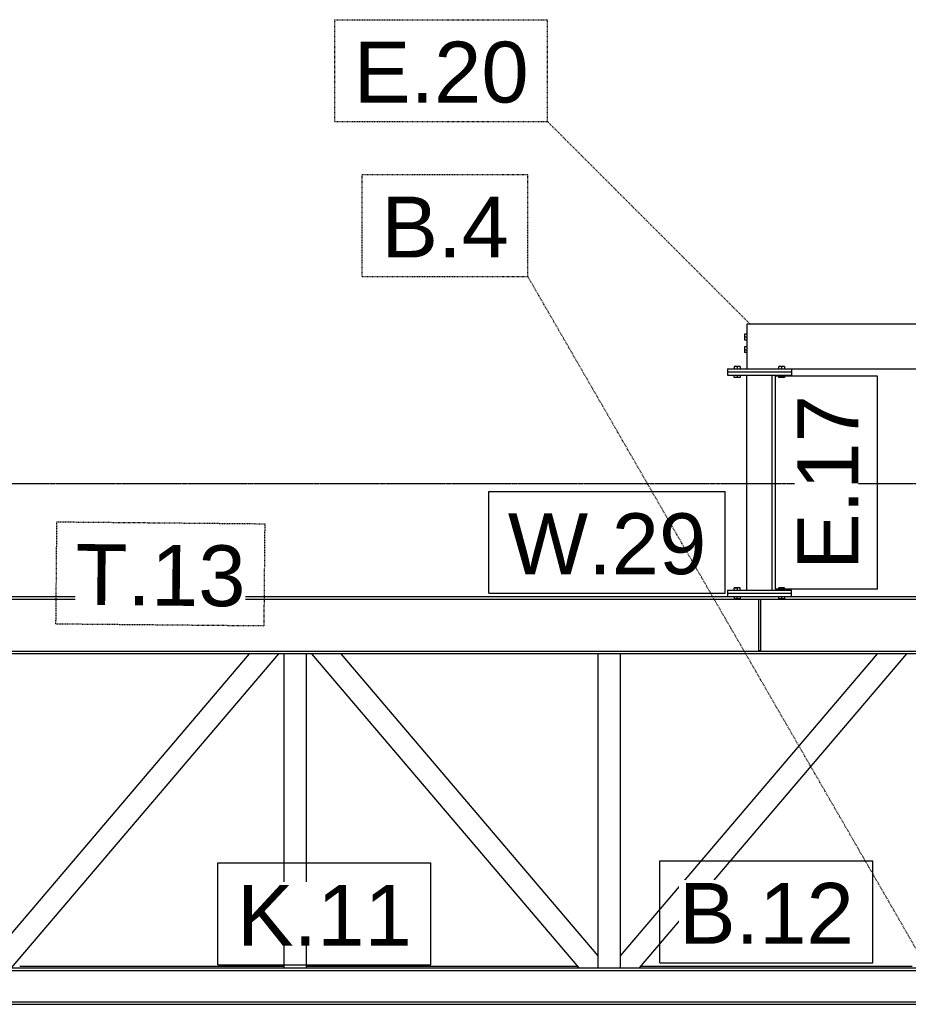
# Model space of a CAD drawing. Header units: millimetres. Extents: x 0 to 42000, y 0 to 29700.
# Tile 17 of 29: x 15172 to 17961, y 22798 to 25888. Entities that reach past the tile are written whole.
import ezdxf

# ---------------------------------------------------------------- set-up
doc = ezdxf.new("R2010")
doc.units = ezdxf.units.MM
doc.linetypes.add('DXK_LINE_DOT2', pattern=[3.9198, 1.9599, -1.9599])
doc.linetypes.add('DXK_LINE_DOT3', pattern=[5.9187, 2.979, -0.9799, 0.9799, -0.9799])
for name, color, linetype in [('TS_INNE_OBIEKTY', 7, 'Continuous'), ('TS_LINIE_WIDOCZNE', 7, 'Continuous'), ('TS_OPISY', 7, 'Continuous'), ('TS_OPISY_LINIE', 7, 'Continuous'), ('TS_OPISY_RAMKA', 7, 'Continuous')]:
    doc.layers.add(name, color=color, linetype=linetype)
doc.styles.add('Arial', font='ARIAL.TTF', dxfattribs={"height": 0.2})

# ---------------------------------------------------------------- blocks, each defined once
blk = doc.blocks.new('Part-293068075-4607 - 4602')
at = {"layer": 'TS_LINIE_WIDOCZNE', "color": 1, "linetype": 'Continuous'}
for p, q in [((15141.7, 22911.6), (19880.8, 22911.6)), ((15141.7, 22903.6), (19880.8, 22903.6)), ((15141.7, 22805.6), (19880.8, 22805.6)), ((15141.7, 22797.6), (19880.8, 22797.6))]:
    blk.add_line(p, q, dxfattribs=at)
blk = doc.blocks.new('Part-293068075-5419 - 4602')
at = {"layer": 'TS_LINIE_WIDOCZNE', "color": 1, "linetype": 'Continuous'}
for p, q in [((17393.7, 24782.6), (17393.7, 24772.6)), ((17393.7, 24782.6), (17593.7, 24782.6)), ((17393.7, 24772.6), (17593.7, 24772.6)), ((17593.7, 24782.6), (17593.7, 24772.6))]:
    blk.add_line(p, q, dxfattribs=at)
blk = doc.blocks.new('Part-293068075-4783 - 4602')
at = {"layer": 'TS_LINIE_WIDOCZNE', "color": 1, "linetype": 'Continuous'}
for p, q in [((16002.1, 22911.6), (16002.1, 23897.8)), ((16072.1, 22911.6), (16072.1, 23897.8))]:
    blk.add_line(p, q, dxfattribs=at)
blk = doc.blocks.new('Part-293068075-4784 - 4602')
at = {"layer": 'TS_LINIE_WIDOCZNE', "color": 1, "linetype": 'Continuous'}
for p, q in [((16987.4, 22949.7), (16987.4, 23897.8)), ((17057.4, 22911.6), (17057.4, 23897.8))]:
    blk.add_line(p, q, dxfattribs=at)
blk = doc.blocks.new('Part-293068075-4795 - 4602')
at = {"layer": 'TS_LINIE_WIDOCZNE', "color": 1, "linetype": 'Continuous'}
for p, q in [((15108.8, 22975.6), (15893.4, 23897.8)), ((15146.2, 22911.6), (15985.3, 23897.8)), ((15108.8, 22975.6), (15108.8, 22975.6)), ((15108.8, 22940.6), (15108.8, 22975.6))]:
    blk.add_line(p, q, dxfattribs=at)
blk = doc.blocks.new('Part-293068075-4796 - 4602')
at = {"layer": 'TS_LINIE_WIDOCZNE', "color": 1, "linetype": 'Continuous'}
for p, q in [((16927.9, 22911.6), (16088.8, 23897.8)), ((16987.4, 22949.7), (16180.7, 23897.8)), ((16987.4, 22911.6), (16987.4, 22949.7))]:
    blk.add_line(p, q, dxfattribs=at)
blk = doc.blocks.new('Part-293068075-4797 - 4602')
at = {"layer": 'TS_LINIE_WIDOCZNE', "color": 1, "linetype": 'Continuous'}
for p, q in [((17057.4, 22949.7), (17864, 23897.8)), ((17116.8, 22911.6), (17955.9, 23897.8)), ((17057.4, 22949.7), (17057.4, 22949.7)), ((17057.4, 22911.6), (17057.4, 22949.7))]:
    blk.add_line(p, q, dxfattribs=at)
blk = doc.blocks.new('Part-293068075-4940 - 4602')
at = {"layer": 'TS_LINIE_WIDOCZNE', "color": 1, "linetype": 'Continuous'}
for p, q in [((17496.7, 24068.8), (17490.7, 24068.8)), ((17490.7, 24068.8), (17490.7, 23906.8)), ((17496.7, 24068.8), (17496.7, 23906.8)), ((17496.7, 23906.8), (17490.7, 23906.8))]:
    blk.add_line(p, q, dxfattribs=at)
blk = doc.blocks.new('Part-293068075-5443 - 4602')
at = {"layer": 'TS_LINIE_WIDOCZNE', "color": 1, "linetype": 'Continuous'}
for p, q in [((17393.7, 24097.8), (17393.7, 24087.8)), ((17393.7, 24097.8), (17593.7, 24097.8)), ((17393.7, 24087.8), (17593.7, 24087.8)), ((17593.7, 24087.8), (17593.7, 24097.8))]:
    blk.add_line(p, q, dxfattribs=at)
blk = doc.blocks.new('Part-293068075-4905 - 4602')
at = {"layer": 'TS_LINIE_WIDOCZNE', "color": 1, "linetype": 'Continuous'}
for p, q in [((15126.7, 24077.8), (15126.7, 23897.8)), ((15126.7, 24077.8), (17393.7, 24077.8)), ((15126.7, 24069.8), (19903.3, 24069.8)), ((17593.7, 24077.8), (19903.3, 24077.8)), ((19903.3, 24077.8), (19903.3, 23897.8)), ((15126.7, 23905.8), (19903.3, 23905.8)), ((19903.3, 23897.8), (15126.7, 23897.8))]:
    blk.add_line(p, q, dxfattribs=at)
blk = doc.blocks.new('Part-293068075-5370 - 4602')
at = {"layer": 'TS_LINIE_WIDOCZNE', "color": 1, "linetype": 'Continuous'}
for p, q in [((21703.7, 24932.6), (17453.7, 24932.6)), ((17453.7, 24932.6), (17453.7, 24792.6)), ((21703.7, 24792.6), (21703.7, 24932.6)), ((17593.7, 24792.6), (19878.3, 24792.6)), ((20078.3, 24792.6), (21563.7, 24792.6))]:
    blk.add_line(p, q, dxfattribs=at)
blk = doc.blocks.new('Part-293068075-5243 - 4602')
at = {"layer": 'TS_LINIE_WIDOCZNE', "color": 1, "linetype": 'Continuous'}
for p, q in [((15171.8, 22917.6), (16002.1, 22917.6)), ((16072.1, 22917.6), (16922.8, 22917.6)), ((17122, 22917.6), (17972.7, 22917.6)), ((18042.7, 22917.6), (18893.4, 22917.6)), ((19092.6, 22917.6), (19880.8, 22917.6))]:
    blk.add_line(p, q, dxfattribs=at)
blk = doc.blocks.new('Part-293068075-5373 - 4602')
at = {"layer": 'TS_LINIE_WIDOCZNE', "color": 1, "linetype": 'Continuous'}
for p, q in [((17453.7, 24097.8), (17453.7, 24772.6)), ((17533.7, 24097.8), (17533.7, 24772.6))]:
    blk.add_line(p, q, dxfattribs=at)
blk = doc.blocks.new('Part-293068075-5418 - 4602')
at = {"layer": 'TS_LINIE_WIDOCZNE', "color": 1, "linetype": 'Continuous'}
for p, q in [((17393.7, 24792.6), (17393.7, 24782.6)), ((17393.7, 24792.6), (17593.7, 24792.6)), ((17593.7, 24792.6), (17593.7, 24782.6)), ((17393.7, 24782.6), (17593.7, 24782.6))]:
    blk.add_line(p, q, dxfattribs=at)
blk = doc.blocks.new('Bolt-293068075-5420 - 4602')
at = {"layer": 'TS_INNE_OBIEKTY', "color": 1, "linetype": 'Continuous'}
for p, q in [((17432.7, 24800.1), (17414.7, 24800.1)), ((17414.7, 24800.1), (17414.7, 24792.6)), ((17423.7, 24800.1), (17423.7, 24792.6)), ((17432.7, 24800.1), (17432.7, 24792.6)), ((17572.7, 24800.1), (17554.7, 24800.1)), ((17554.7, 24792.6), (17554.7, 24800.1)), ((17563.7, 24792.6), (17563.7, 24800.1)), ((17572.7, 24800.1), (17572.7, 24792.6)), ((17414.7, 24765.1), (17414.7, 24772.6)), ((17432.7, 24765.1), (17414.7, 24765.1)), ((17423.7, 24772.6), (17423.7, 24765.1)), ((17432.7, 24772.6), (17432.7, 24765.1)), ((17554.7, 24765.1), (17554.7, 24772.6)), ((17572.7, 24765.1), (17554.7, 24765.1)), ((17563.7, 24772.6), (17563.7, 24765.1)), ((17572.7, 24772.6), (17572.7, 24765.1))]:
    blk.add_line(p, q, dxfattribs=at)
blk = doc.blocks.new('Bolt-293068075-5432 - 4602')
at = {"layer": 'TS_INNE_OBIEKTY', "color": 1, "linetype": 'Continuous'}
for p, q in [((17453.7, 24901.6), (17446.2, 24901.6)), ((17446.2, 24901.6), (17446.2, 24883.6)), ((17446.2, 24892.6), (17453.7, 24892.6)), ((17446.2, 24883.6), (17453.7, 24883.6)), ((17453.7, 24861.6), (17446.2, 24861.6)), ((17446.2, 24861.6), (17446.2, 24843.6)), ((17446.2, 24852.6), (17453.7, 24852.6)), ((17453.7, 24843.6), (17446.2, 24843.6))]:
    blk.add_line(p, q, dxfattribs=at)
blk = doc.blocks.new('Part-293068075-5442 - 4602')
at = {"layer": 'TS_LINIE_WIDOCZNE', "color": 1, "linetype": 'Continuous'}
for p, q in [((17393.7, 24087.8), (17393.7, 24077.8)), ((17393.7, 24087.8), (17593.7, 24087.8)), ((17593.7, 24077.8), (17593.7, 24087.8)), ((17393.7, 24077.8), (17593.7, 24077.8))]:
    blk.add_line(p, q, dxfattribs=at)
blk = doc.blocks.new('Bolt-293068075-5444 - 4602')
at = {"layer": 'TS_INNE_OBIEKTY', "color": 1, "linetype": 'Continuous'}
for p, q in [((17432.7, 24105.3), (17414.7, 24105.3)), ((17414.7, 24097.8), (17414.7, 24105.3)), ((17414.7, 24105.3), (17423.7, 24105.3)), ((17432.7, 24105.3), (17414.7, 24105.3)), ((17414.7, 24105.3), (17423.7, 24105.3)), ((17423.7, 24105.3), (17423.7, 24097.8)), ((17432.7, 24097.8), (17432.7, 24105.3)), ((17572.7, 24105.3), (17554.7, 24105.3)), ((17554.7, 24097.8), (17554.7, 24105.3)), ((17554.7, 24105.3), (17563.7, 24105.3)), ((17572.7, 24105.3), (17554.7, 24105.3)), ((17554.7, 24105.3), (17563.7, 24105.3)), ((17563.7, 24105.3), (17563.7, 24097.8)), ((17572.7, 24097.8), (17572.7, 24105.3)), ((17414.7, 24077.8), (17414.7, 24070.3)), ((17432.7, 24070.3), (17414.7, 24070.3)), ((17414.7, 24070.3), (17423.7, 24070.3)), ((17423.7, 24070.3), (17423.7, 24077.8)), ((17432.7, 24077.8), (17432.7, 24070.3)), ((17554.7, 24070.3), (17554.7, 24077.8)), ((17572.7, 24070.3), (17554.7, 24070.3)), ((17554.7, 24070.3), (17563.7, 24070.3)), ((17563.7, 24070.3), (17563.7, 24077.8)), ((17572.7, 24077.8), (17572.7, 24070.3))]:
    blk.add_line(p, q, dxfattribs=at)
blk = doc.blocks.new('GridLine-293068075-5876 - 4602')
at = {"layer": 'TS_INNE_OBIEKTY', "color": 4, "linetype": 'DXK_LINE_DOT3'}
blk.add_line((2168.7, 24432.6), (40788.3, 24432.6), dxfattribs=at)
blk = doc.blocks.new('GridLine-293068075-5875 - 4602')
at = {"layer": 'TS_INNE_OBIEKTY', "color": 4, "linetype": 'DXK_LINE_DOT3'}
blk.add_line((2168.7, 22797.6), (40788.3, 22797.6), dxfattribs=at)
blk = doc.blocks.new('Mark-293068075-6293 - 4602')
at = {"layer": 'TS_OPISY_RAMKA', "linetype": 'Continuous'}
for p, q in [((15793.6, 23241.6), (16461.8, 23241.6)), ((15793.6, 22921.6), (15793.6, 23241.6)), ((16461.8, 22921.6), (16461.8, 23241.6)), ((15793.6, 22921.6), (16461.8, 22921.6))]:
    blk.add_line(p, q, dxfattribs=at)
blk.add_wipeout([(16401.8, 22981.6), (16401.8, 23181.6), (15853.6, 23181.6), (15853.6, 22981.6)]).dxf.layer = 'TS_OPISY_LINIE'
blk.add_wipeout([(16401.8, 22981.6), (16401.8, 23181.6), (15853.6, 23181.6), (15853.6, 22981.6)]).dxf.layer = 'TS_OPISY_LINIE'
at = {"layer": 'TS_OPISY', "style": 'Arial'}
blk.add_text('K.11', height=191.02, dxfattribs=at).set_placement((15853.6, 22981.6))
blk = doc.blocks.new('Mark-293068075-6414 - 4602')
at = {"layer": 'TS_OPISY_RAMKA', "linetype": 'Continuous'}
for p, q in [((16644, 24407.8), (17386, 24407.8)), ((16644, 24087.8), (16644, 24407.8)), ((17386, 24087.8), (17386, 24407.8)), ((16644, 24087.8), (17386, 24087.8))]:
    blk.add_line(p, q, dxfattribs=at)
blk.add_wipeout([(17326, 24147.8), (17326, 24347.8), (16704, 24347.8), (16704, 24147.8)]).dxf.layer = 'TS_OPISY_LINIE'
blk.add_wipeout([(17326, 24147.8), (17326, 24347.8), (16704, 24347.8), (16704, 24147.8)]).dxf.layer = 'TS_OPISY_LINIE'
at = {"layer": 'TS_OPISY', "style": 'Arial'}
blk.add_text('W.29', height=191.02, dxfattribs=at).set_placement((16704, 24147.8))
blk = doc.blocks.new('Mark-293068075-6508 - 4602')
at = {"layer": 'TS_OPISY_RAMKA', "linetype": 'Continuous'}
for p, q in [((17180.9, 23247.6), (17849.1, 23247.6)), ((17180.9, 22927.6), (17180.9, 23247.6)), ((17849.1, 22927.6), (17849.1, 23247.6)), ((17180.9, 22927.6), (17849.1, 22927.6))]:
    blk.add_line(p, q, dxfattribs=at)
blk.add_wipeout([(17789.1, 22987.6), (17789.1, 23187.6), (17240.9, 23187.6), (17240.9, 22987.6)]).dxf.layer = 'TS_OPISY_LINIE'
blk.add_wipeout([(17789.1, 22987.6), (17789.1, 23187.6), (17240.9, 23187.6), (17240.9, 22987.6)]).dxf.layer = 'TS_OPISY_LINIE'
at = {"layer": 'TS_OPISY', "style": 'Arial'}
blk.add_text('B.12', height=191.02, dxfattribs=at).set_placement((17240.9, 22987.6))
blk = doc.blocks.new('Mark-293068075-6509 - 4602')
at = {"layer": 'TS_OPISY_LINIE', "linetype": 'DXK_LINE_DOT2'}
blk.add_line((18016.8, 22917.1), (16766.8, 25082.1), dxfattribs=at)
at = {"layer": 'TS_OPISY_RAMKA', "linetype": 'DXK_LINE_DOT2'}
for p, q in [((16246.8, 25402.1), (16766.8, 25402.1)), ((16246.8, 25082.1), (16246.8, 25402.1)), ((16766.8, 25082.1), (16766.8, 25402.1)), ((16246.8, 25082.1), (16766.8, 25082.1))]:
    blk.add_line(p, q, dxfattribs=at)
blk.add_wipeout([(16706.8, 25142.1), (16706.8, 25342.1), (16306.8, 25342.1), (16306.8, 25142.1)]).dxf.layer = 'TS_OPISY_LINIE'
blk.add_wipeout([(16706.8, 25142.1), (16706.8, 25342.1), (16306.8, 25342.1), (16306.8, 25142.1)]).dxf.layer = 'TS_OPISY_LINIE'
at = {"layer": 'TS_OPISY', "style": 'Arial'}
blk.add_text('B.4', height=191.02, dxfattribs=at).set_placement((16306.8, 25142.1))
blk = doc.blocks.new('Mark-293068075-6524 - 4602')
at = {"layer": 'TS_OPISY_RAMKA', "linetype": 'DXK_LINE_DOT2'}
for p, q in [((15285.6, 23992.2), (15288.5, 24312.2)), ((15288.5, 24312.2), (15941.9, 24306.1)), ((15939, 23986.2), (15941.9, 24306.1)), ((15285.6, 23992.2), (15939, 23986.2))]:
    blk.add_line(p, q, dxfattribs=at)
blk.add_wipeout([(15879.5, 24046.7), (15881.4, 24246.7), (15348, 24251.6), (15346.1, 24051.6)]).dxf.layer = 'TS_OPISY_LINIE'
blk.add_wipeout([(15879.5, 24046.7), (15881.4, 24246.7), (15348, 24251.6), (15346.1, 24051.6)]).dxf.layer = 'TS_OPISY_LINIE'
at = {"layer": 'TS_OPISY', "style": 'Arial'}
blk.add_text('T.13', height=191.02, rotation=-0.5271, dxfattribs=at).set_placement((15346.1, 24051.6))
blk = doc.blocks.new('Mark-293068075-6537 - 4602')
at = {"layer": 'TS_OPISY_RAMKA', "linetype": 'Continuous'}
for p, q in [((17543.7, 24101.1), (17543.7, 24769.3)), ((17863.7, 24769.3), (17543.7, 24769.3)), ((17863.7, 24101.1), (17863.7, 24769.3)), ((17863.7, 24101.1), (17543.7, 24101.1))]:
    blk.add_line(p, q, dxfattribs=at)
blk.add_wipeout([(17803.7, 24709.3), (17603.7, 24709.3), (17603.7, 24161), (17803.7, 24161)]).dxf.layer = 'TS_OPISY_LINIE'
blk.add_wipeout([(17803.7, 24709.3), (17603.7, 24709.3), (17603.7, 24161), (17803.7, 24161)]).dxf.layer = 'TS_OPISY_LINIE'
at = {"layer": 'TS_OPISY', "style": 'Arial'}
blk.add_text('E.17', height=191.02, rotation=90.0002, dxfattribs=at).set_placement((17803.7, 24161))
blk = doc.blocks.new('Mark-293068075-6540 - 4602')
at = {"layer": 'TS_OPISY_LINIE', "linetype": 'DXK_LINE_DOT2'}
blk.add_line((17465, 24932.1), (16828.6, 25568.5), dxfattribs=at)
at = {"layer": 'TS_OPISY_RAMKA', "linetype": 'DXK_LINE_DOT2'}
for p, q in [((16160.4, 25888.5), (16828.6, 25888.5)), ((16160.4, 25568.5), (16160.4, 25888.5)), ((16828.6, 25568.5), (16828.6, 25888.5)), ((16160.4, 25568.5), (16828.6, 25568.5))]:
    blk.add_line(p, q, dxfattribs=at)
blk.add_wipeout([(16768.6, 25628.5), (16768.6, 25828.5), (16220.4, 25828.5), (16220.4, 25628.5)]).dxf.layer = 'TS_OPISY_LINIE'
blk.add_wipeout([(16768.6, 25628.5), (16768.6, 25828.5), (16220.4, 25828.5), (16220.4, 25628.5)]).dxf.layer = 'TS_OPISY_LINIE'
at = {"layer": 'TS_OPISY', "style": 'Arial'}
blk.add_text('E.20', height=191.02, dxfattribs=at).set_placement((16220.4, 25628.5))

msp = doc.modelspace()

# ---------------------------------------------------------------- block references
for name in ['Part-293068075-5370 - 4602', 'Bolt-293068075-5432 - 4602', 'Part-293068075-5418 - 4602', 'Bolt-293068075-5420 - 4602', 'Part-293068075-5419 - 4602', 'Part-293068075-5373 - 4602', 'GridLine-293068075-5876 - 4602', 'Part-293068075-5443 - 4602', 'Part-293068075-5442 - 4602', 'Bolt-293068075-5444 - 4602', 'Part-293068075-4905 - 4602', 'Part-293068075-4940 - 4602', 'Part-293068075-4795 - 4602', 'Part-293068075-4783 - 4602', 'Part-293068075-4796 - 4602', 'Part-293068075-4784 - 4602', 'Part-293068075-4797 - 4602', 'GridLine-293068075-5875 - 4602', 'Part-293068075-4607 - 4602', 'Part-293068075-5243 - 4602']:
    msp.add_blockref(name, (0, 0))

# ---------------------------------------------------------------- next in the draw order: block references
for name in ['Mark-293068075-6414 - 4602', 'Mark-293068075-6524 - 4602', 'Mark-293068075-6508 - 4602', 'Mark-293068075-6293 - 4602']:
    msp.add_blockref(name, (0, 0))

# ---------------------------------------------------------------- next in the draw order: block references
msp.add_blockref('Mark-293068075-6509 - 4602', (0, 0))

# ---------------------------------------------------------------- next in the draw order: block references
for name in ['Mark-293068075-6540 - 4602', 'Mark-293068075-6537 - 4602']:
    msp.add_blockref(name, (0, 0))

doc.saveas('drawing.dxf')
